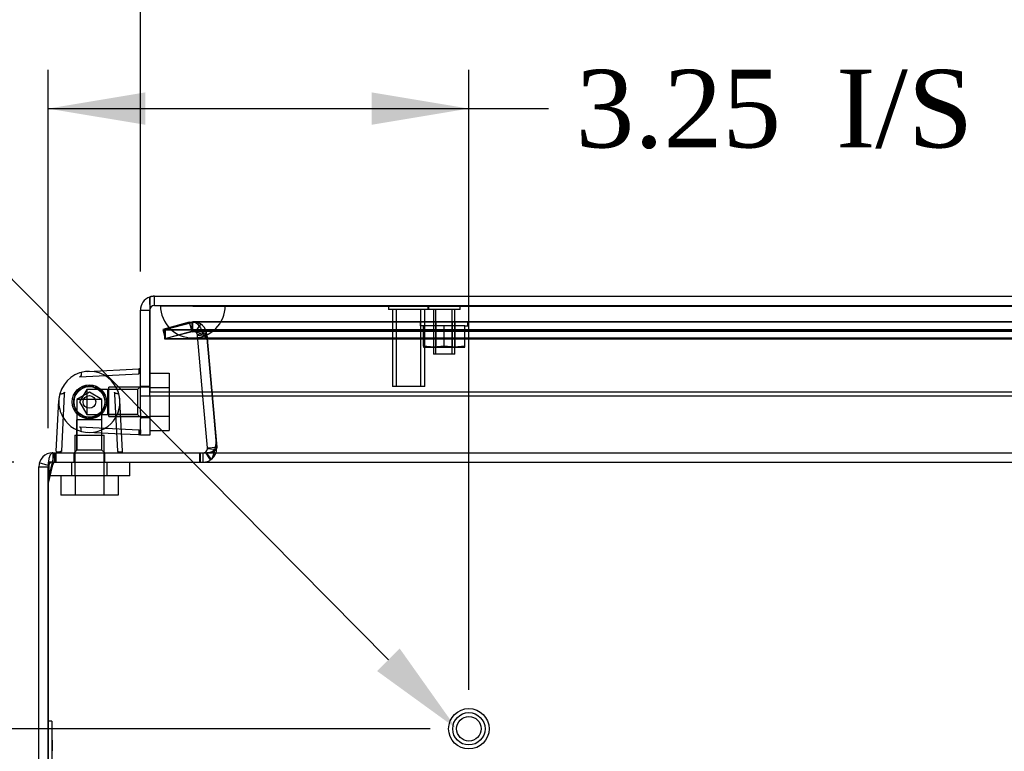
# Model space of a CAD drawing. Header units: inches. Extents: x 1 to 150, y -1 to 99.
# Tile 4 of 19: x 30.54 to 38.14, y 16.23 to 21.89. Entities that reach past the tile are written whole.
import ezdxf
from ezdxf import colors
from ezdxf.entities.mleader import LeaderData, LeaderLine
from ezdxf.enums import TextEntityAlignment as Align
from ezdxf.lldxf.tags import DXFTag
from ezdxf.math import Vec2, Vec3

# ---------------------------------------------------------------- set-up
doc = ezdxf.new("R2010")
doc.units = ezdxf.units.IN
doc.header["$MEASUREMENT"] = 0
for name, color, linetype in [('COM70220', 7, 'Continuous'), ('COM70699-6', 7, 'Continuous'), ('COM70702-4', 7, 'Continuous'), ('COM70705-6', 7, 'Continuous'), ('Default', 7, 'Continuous'), ('HNG86659-1', 7, 'Continuous'), ('HNG86659-2', 7, 'Continuous'), ('LAB86820', 7, 'Continuous'), ('NTS18118', 7, 'Continuous'), ('SCS86661', 7, 'Continuous'), ('STD26063', 7, 'Continuous'), ('STD26258', 7, 'Continuous'), ('WAM30017', 7, 'Continuous')]:
    doc.layers.add(name, color=color, linetype=linetype)
doc.styles.add('SEACAD_Times_New_Roman', font='times.ttf')
tags = doc.linetypes.add('HIDDEN2', pattern=[0.1875, 0.125, -0.0625]).pattern_tags.tags
tags[6:7] = [DXFTag(74, 4), DXFTag(75, 0), DXFTag(340, '0'), DXFTag(46, 0.0), DXFTag(50, 0.0), DXFTag(44, 0.0), DXFTag(45, 0.0)]
tags[4:5] = [DXFTag(74, 4), DXFTag(75, 0), DXFTag(340, '0'), DXFTag(46, 0.0), DXFTag(50, 0.0), DXFTag(44, 0.0), DXFTag(45, 0.0)]
doc.dimstyles.new('HAMMOND_(STH_-_120x80)', dxfattribs={"dimtxt": 0.6, "dimasz": 0.75, "dimexe": 0.3, "dimexo": 0.3, "dimgap": 0.15, "dimtad": 0, "dimtih": 1, "dimtoh": 1, "dimzin": 0, "dimdsep": 46, "dimtxsty": 'SEACAD_Times_New_Roman', "dimblk1": '_SE_FILLED', "dimblk2": '_SE_FILLED', "dimsah": 1, "dimcen": 0.3, "dimadec": 0, "dimazin": 0, "dimtfac": 0.8, "dimtofl": 0, "dimtmove": 0, "dimatfit": 3, "dimfxl": 1, "dimtolj": 1, "dimtzin": 0, "dimarcsym": 0})

# ---------------------------------------------------------------- blocks, each defined once
blk = doc.blocks.new('SE4')
at = {"layer": 'COM70220', "color": 7, "linetype": 'HIDDEN2'}
for p, q in [((31.6236, 19.6778), (32.1226, 19.6778)), ((31.6236, 19.6768), (31.6236, 19.6778)), ((31.6236, 19.6768), (32.1226, 19.6768)), ((31.8726, 19.6748), (31.6236, 19.6768)), ((32.1216, 19.6768), (31.8726, 19.6748)), ((31.8726, 19.6748), (32.1226, 19.6748)), ((32.1216, 19.6778), (32.1216, 19.6768)), ((32.1226, 19.6778), (53.2416, 19.6778)), ((32.1226, 19.6768), (53.2416, 19.6768)), ((32.1226, 19.6748), (53.2416, 19.6748)), ((31.8726, 19.4288), (32.1226, 19.4288)), ((32.1226, 19.4288), (53.2416, 19.4288))]:
    blk.add_line(p, q, dxfattribs=at)
blk.add_arc((31.8726, 19.6788), 0.25, 180, 0, dxfattribs=at)
at = {"layer": 'COM70699-6', "color": 7, "linetype": 'HIDDEN2'}
for p, q in [((31.845, 19.5502), (31.6404, 19.4954)), ((31.6592, 19.4954), (31.8637, 19.5502)), ((31.845, 19.5502), (31.873, 19.5539)), ((31.845, 19.5502), (31.8636, 19.4807)), ((31.8731, 19.5539), (31.8637, 19.5502)), ((31.8637, 19.5502), (31.8637, 19.4807)), ((31.873, 19.4819), (31.873, 19.5539)), ((31.8731, 19.4819), (31.8731, 19.5539)), ((53.4915, 19.5539), (31.8731, 19.5539)), ((31.6404, 19.4954), (31.6591, 19.4259)), ((31.6592, 19.4954), (31.6592, 19.4259)), ((31.6592, 19.4954), (53.7054, 19.4954)), ((31.6592, 19.4259), (31.8637, 19.4807)), ((31.8636, 19.4807), (31.873, 19.4819)), ((31.8731, 19.4819), (31.8637, 19.4807)), ((53.4915, 19.4819), (31.8731, 19.4819)), ((31.8932, 19.4757), (31.9337, 19.5352)), ((31.9079, 19.4545), (31.9778, 19.4716)), ((31.6592, 19.4259), (31.6591, 19.4259)), ((31.6592, 19.4259), (53.7054, 19.4259)), ((31.9088, 19.449), (31.9805, 19.4553)), ((31.95, 18.9783), (31.9088, 19.449)), ((32.0566, 18.5862), (31.9805, 19.4553)), ((31.9807, 19.449), (31.9807, 19.4553)), ((31.9807, 19.4553), (32.0567, 18.5862)), ((31.9807, 19.449), (32.0218, 18.9783)), ((31.9849, 18.5739), (32.0566, 18.5681)), ((32.0561, 18.5862), (32.0566, 18.5862)), ((32.0567, 18.5799), (32.0567, 18.5862)), ((30.7903, 18.5408), (30.7903, 18.4688)), ((30.7904, 18.5408), (30.7904, 18.4688)), ((30.9534, 18.5408), (30.9534, 18.4688)), ((31.1934, 18.4688), (31.1934, 18.5408)), ((31.9278, 18.5408), (31.9278, 18.4688)), ((31.949, 18.5408), (31.949, 18.4688)), ((31.9491, 18.5408), (31.9491, 18.4688)), ((31.9685, 18.5465), (32.0075, 18.486)), ((31.9706, 18.548), (32.0137, 18.4903)), ((30.7557, 18.4428), (30.6866, 18.463)), ((30.7903, 18.4688), (30.7904, 18.4688)), ((30.7904, 18.4688), (54.5742, 18.4688))]:
    blk.add_line(p, q, dxfattribs=at)
at = {"layer": 'COM70699-6', "color": 7, "linetype": 'Continuous'}
for p, q in [((31.9849, 18.5799), (31.95, 18.9783)), ((32.0218, 18.9783), (32.0567, 18.5799)), ((31.9849, 18.5799), (32.0561, 18.5862)), ((30.7903, 18.5408), (30.7904, 18.5408)), ((30.7904, 18.5408), (54.5742, 18.5408)), ((30.6823, 18.4328), (30.7543, 18.4328)), ((30.6823, 10.6488), (30.6823, 18.4328)), ((30.7543, 10.6488), (30.7543, 18.4328)), ((30.7544, 18.4328), (30.7544, 10.6488))]:
    blk.add_line(p, q, dxfattribs=at)
at = {"layer": 'COM70699-6', "color": 7, "linetype": 'HIDDEN2'}
for centre, radius, start, end in [((31.873, 19.4459), 0.108, 5, 90), ((31.8731, 19.4459), 0.108, 4.98588, 90.01412), ((31.873, 19.4459), 0.036, 5, 90), ((31.949, 18.5768), 0.108, 270, 5), ((31.9491, 18.5768), 0.108, 269.98825, 5.01175), ((30.7903, 18.4328), 0.036, 90, 180), ((30.7904, 18.4328), 0.036, 90, 180)]:
    blk.add_arc(centre, radius, start, end, dxfattribs=at)
at = {"layer": 'COM70699-6', "color": 7, "linetype": 'Continuous'}
for centre, radius, start, end in [((31.949, 18.5768), 0.036, 270, 5), ((30.7903, 18.4328), 0.108, 90, 180)]:
    blk.add_arc(centre, radius, start, end, dxfattribs=at)
at = {"layer": 'COM70699-6', "color": 7, "linetype": 'HIDDEN2'}
blk.add_open_spline([(31.9807, 19.449), (31.9801, 19.4509), (31.9792, 19.4527), (31.9768, 19.4561), (31.9753, 19.4576), (31.9702, 19.4619), (31.9661, 19.4643), (31.9575, 19.4685), (31.9529, 19.4702), (31.9435, 19.4733), (31.9387, 19.4746), (31.924, 19.4779), (31.9139, 19.4794), (31.8936, 19.4814), (31.8833, 19.4819), (31.8731, 19.4819)], degree=3, knots=[0, 0, 0, 0, 0.0625, 0.0625, 0.125, 0.125, 0.25, 0.25, 0.375, 0.375, 0.5, 0.5, 0.75, 0.75, 1, 1, 1, 1], dxfattribs=at)
at = {"layer": 'COM70699-6', "color": 7, "linetype": 'Continuous'}
for points, knots in [([(31.9491, 18.5408), (31.9601, 18.5408), (31.971, 18.5413), (31.9927, 18.5436), (32.0035, 18.5454), (32.019, 18.5493), (32.0241, 18.5508), (32.034, 18.5544), (32.0387, 18.5565), (32.0452, 18.5603), (32.0472, 18.5616), (32.0509, 18.5647), (32.0526, 18.5663), (32.0552, 18.5699), (32.0562, 18.5718), (32.0573, 18.5758), (32.057, 18.5779), (32.0567, 18.5799)], [0, 0, 0, 0, 0.25, 0.25, 0.5, 0.5, 0.625, 0.625, 0.75, 0.75, 0.8125, 0.8125, 0.875, 0.875, 0.9375, 0.9375, 1, 1, 1, 1]), ([(30.7904, 18.5408), (30.7897, 18.5407), (30.7882, 18.5407), (30.786, 18.54), (30.7835, 18.5389), (30.7796, 18.5362), (30.7754, 18.5314), (30.7704, 18.5231), (30.7667, 18.5147), (30.7626, 18.5021), (30.7598, 18.4903), (30.7569, 18.4739), (30.7553, 18.4594), (30.7546, 18.4462), (30.7544, 18.4386), (30.7544, 18.4347), (30.7544, 18.4328)], [0, 0, 0, 0, 0.039636, 0.079299, 0.119013, 0.178729, 0.298914, 0.359673, 0.482665, 0.545168, 0.672094, 0.736685, 0.867476, 0.933625, 0.966802, 1, 1, 1, 1])]:
    blk.add_open_spline(points, degree=3, knots=knots, dxfattribs=at)
at = {"layer": 'COM70702-4', "color": 7, "linetype": 'HIDDEN2'}
for p, q in [((31.8664, 19.5466), (31.6543, 19.4917)), ((31.8664, 19.4771), (31.8664, 19.5466)), ((53.484, 19.5503), (31.8805, 19.5503)), ((31.6543, 19.4917), (53.7103, 19.4917)), ((31.6543, 19.4917), (31.6543, 19.4222)), ((31.8664, 19.4771), (31.6543, 19.4222)), ((53.484, 19.4783), (31.8805, 19.4783)), ((31.6543, 19.4222), (53.7103, 19.4222)), ((31.9864, 19.426), (31.9606, 19.4517)), ((31.9606, 19.4454), (31.9606, 19.4517)), ((31.9864, 19.4197), (31.9606, 19.4454)), ((32.0519, 18.644), (31.9864, 19.426)), ((31.9864, 19.426), (31.9864, 19.4197)), ((32.0519, 18.6377), (31.9864, 19.4197)), ((32.0519, 18.644), (32.0519, 18.6377)), ((32.0477, 18.5799), (32.0477, 18.5862)), ((32.0535, 18.6179), (32.0535, 18.6242)), ((30.7544, 18.3269), (30.7922, 18.4784)), ((30.7922, 18.448), (30.7922, 18.4784)), ((30.8061, 18.4688), (30.8061, 18.5408)), ((30.8163, 18.4688), (30.8163, 18.5408)), ((31.9259, 18.4688), (31.9259, 18.5408)), ((30.7544, 18.2965), (30.7922, 18.448))]:
    blk.add_line(p, q, dxfattribs=at)
at = {"layer": 'COM70702-4', "color": 7, "linetype": 'Continuous'}
for p, q in [((30.7543, 18.3265), (30.7544, 18.3269)), ((30.7543, 18.296), (30.7544, 18.2965))]:
    blk.add_line(p, q, dxfattribs=at)
at = {"layer": 'COM70702-4', "color": 7, "linetype": 'HIDDEN2'}
for centre in [(31.9259, 18.6242), (31.9259, 18.6179)]:
    blk.add_ellipse(centre, major_axis=(-0.1276, 0), ratio=0.996195, start_param=2.838142, end_param=3.297963, dxfattribs=at)
for points, knots in [([(31.8664, 19.5466), (31.8742, 19.5507), (31.8821, 19.5514), (31.8978, 19.5459), (31.9056, 19.5398), (31.9213, 19.5217), (31.9292, 19.5099), (31.9449, 19.4827), (31.9527, 19.4673), (31.9606, 19.4517)], [0, 0, 0, 0, 0.25, 0.25, 0.5, 0.5, 0.75, 0.75, 1, 1, 1, 1]), ([(31.8664, 19.4771), (31.8742, 19.4784), (31.8821, 19.4786), (31.8978, 19.4768), (31.9056, 19.4748), (31.9213, 19.4688), (31.9292, 19.4648), (31.9449, 19.4557), (31.9527, 19.4506), (31.9606, 19.4454)], [0, 0, 0, 0, 0.25, 0.25, 0.5, 0.5, 0.75, 0.75, 1, 1, 1, 1]), ([(32.0112, 18.488), (32.0131, 18.49), (32.0149, 18.4921), (32.0214, 18.5007), (32.0258, 18.5084), (32.0336, 18.5267), (32.0371, 18.5374), (32.0431, 18.5607), (32.0457, 18.5734), (32.0477, 18.5862)], [0.5779173, 0.5779173, 0.5779173, 0.5779173, 0.625, 0.625, 0.75, 0.75, 0.875, 0.875, 1, 1, 1, 1]), ([(32.0117, 18.5474), (32.0134, 18.548), (32.0197, 18.5504), (32.0278, 18.5551), (32.0353, 18.5618), (32.0402, 18.5674), (32.0444, 18.5734), (32.0466, 18.5778), (32.0477, 18.5799)], [0.6302936, 0.6302936, 0.6302936, 0.6302936, 0.6717933, 0.7882141, 0.843718, 0.8974268, 0.9494645, 1, 1, 1, 1]), ([(30.7922, 18.4784), (30.7945, 18.4969), (30.7968, 18.5129), (30.8014, 18.5348), (30.8037, 18.5408), (30.8061, 18.5408)], [0, 0, 0, 0, 0.5, 0.5, 1, 1, 1, 1]), ([(30.7922, 18.448), (30.7934, 18.4511), (30.7945, 18.454), (30.7968, 18.4591), (30.798, 18.4613), (30.8003, 18.465), (30.8014, 18.4664), (30.8037, 18.4683), (30.8049, 18.4688), (30.8061, 18.4688)], [0, 0, 0, 0, 0.25, 0.25, 0.5, 0.5, 0.75, 0.75, 1, 1, 1, 1]), ([(31.9259, 18.4688), (31.9326, 18.4688), (31.9393, 18.4688), (31.9475, 18.4688), (31.949, 18.4689), (31.9505, 18.4689)], [0, 0, 0, 0, 0.125, 0.125, 0.1531374, 0.1531374, 0.1531374, 0.1531374])]:
    blk.add_open_spline(points, degree=3, knots=knots, dxfattribs=at)
blk.add_open_spline([(32.0461, 18.5767), (32.0465, 18.5784), (32.0465, 18.5784), (32.0461, 18.5768)], degree=3, dxfattribs=at)
at = {"layer": 'COM70702-4', "color": 7, "linetype": 'Continuous'}
blk.add_open_spline([(31.9259, 18.5408), (31.9288, 18.5408), (31.9348, 18.5408), (31.9427, 18.5408), (31.9476, 18.5408), (31.9496, 18.5408)], degree=3, knots=[0, 0, 0, 0, 0.0630925, 0.1260117, 0.1669656, 0.1669656, 0.1669656, 0.1669656], dxfattribs=at)
at = {"layer": 'COM70705-6', "color": 7, "linetype": 'Continuous'}
for p, q in [((31.5391, 19.7446), (31.5392, 19.7446)), ((31.5391, 19.7446), (31.5391, 19.6428)), ((31.5392, 19.6884), (31.5392, 19.7457)), ((31.5392, 19.7446), (31.5392, 19.6445)), ((31.5751, 19.7508), (53.7891, 19.7508)), ((31.4671, 19.6428), (31.5391, 19.6428)), ((31.4671, 18.9783), (31.4671, 19.6428)), ((31.5391, 18.9783), (31.5391, 19.6428)), ((31.5392, 19.6884), (31.5392, 19.0087)), ((31.5391, 18.9783), (31.4671, 18.9783)), ((31.4671, 18.8533), (31.4671, 18.9783)), ((31.5391, 18.9783), (31.5391, 18.8533)), ((31.5392, 18.9783), (31.5392, 19.0087)), ((53.8251, 19.0087), (31.5392, 19.0087)), ((53.8251, 18.9783), (31.5392, 18.9783)), ((31.4671, 18.8533), (31.4671, 18.8038)), ((31.4671, 18.7208), (31.4671, 18.8038)), ((31.5391, 18.8533), (31.5391, 18.8038)), ((31.5391, 18.8038), (31.5391, 18.6788)), ((31.4671, 18.6788), (31.4671, 18.691)), ((31.5391, 18.6788), (31.4671, 18.6788))]:
    blk.add_line(p, q, dxfattribs=at)
at = {"layer": 'COM70705-6', "color": 7, "linetype": 'HIDDEN2'}
for p, q in [((31.5751, 19.6788), (31.5751, 19.7508)), ((31.5751, 19.6788), (53.7891, 19.6788)), ((31.5391, 19.0545), (31.4671, 19.0545)), ((31.4671, 18.8145), (31.5391, 18.8145))]:
    blk.add_line(p, q, dxfattribs=at)
at = {"layer": 'COM70705-6', "color": 7, "linetype": 'Continuous'}
for radius, start, end in [(0.108, 109.47122, 180), (0.108, 90, 109.44907), (0.036, 177.32016, 180)]:
    blk.add_arc((31.5751, 19.6428), radius, start, end, dxfattribs=at)
at = {"layer": 'COM70705-6', "color": 7, "linetype": 'HIDDEN2'}
blk.add_arc((31.5751, 19.6428), 0.036, 90, 177.32016, dxfattribs=at)
at = {"layer": 'COM70705-6', "color": 7, "linetype": 'Continuous'}
blk.add_ellipse((31.5751, 19.6428), major_axis=(-0.1189, 0), ratio=0.908294, start_param=4.712389, end_param=5.019287, dxfattribs=at)
at = {"layer": 'COM70705-6', "color": 7, "linetype": 'HIDDEN2'}
blk.add_ellipse((31.5751, 19.6428), major_axis=(-0.0396, 0), ratio=0.908294, start_param=4.712389, end_param=5.846853, dxfattribs=at)
at = {"layer": 'HNG86659-1', "color": 7, "linetype": 'Continuous'}
for p, q in [((31.0618, 19.1704), (31.4548, 19.1898)), ((31.4553, 19.1504), (31.4557, 19.151)), ((30.8801, 19.0112), (30.8793, 18.9944)), ((31.2668, 19.0112), (31.2676, 18.9944)), ((30.8181, 18.5532), (30.8375, 18.9461)), ((30.8793, 18.9944), (30.8576, 18.5541)), ((31.2676, 18.9944), (31.2893, 18.5541)), ((31.3287, 18.5532), (31.3094, 18.9461)), ((31.4553, 18.7186), (31.4557, 18.7179)), ((31.4671, 18.7179), (31.4671, 18.7208)), ((31.4671, 18.7179), (31.4671, 18.691)), ((31.4548, 18.6792), (31.3222, 18.6857)), ((30.8576, 18.5541), (30.8575, 18.5517)), ((31.2893, 18.5541), (31.2894, 18.5517))]:
    blk.add_line(p, q, dxfattribs=at)
at = {"layer": 'HNG86659-1', "color": 7, "linetype": 'HIDDEN2'}
for p, q in [((30.9967, 19.1278), (31.4562, 19.1504)), ((31.0538, 19.0313), (30.9979, 18.9345)), ((31.0538, 19.0313), (31.0538, 18.8377)), ((31.1445, 19.0313), (31.0538, 19.0313)), ((31.2129, 19.0313), (31.1445, 19.0313)), ((31.4458, 19.0313), (31.2129, 19.0313)), ((31.4458, 19.0313), (31.2129, 19.0313)), ((31.2129, 19.0313), (31.2129, 18.8377)), ((31.4671, 19.0526), (31.4458, 19.0313)), ((31.4458, 19.0313), (31.4458, 18.8377)), ((31.0734, 19.01), (30.9767, 18.9541)), ((31.1702, 18.9541), (30.9767, 18.9541)), ((30.9767, 18.9541), (30.9767, 18.795)), ((31.1702, 18.9541), (31.0734, 19.01)), ((31.1702, 18.795), (31.1702, 18.9541)), ((30.9979, 18.9345), (31.0538, 18.8377)), ((30.9767, 18.795), (30.9767, 18.5621)), ((30.9767, 18.5621), (30.9767, 18.795)), ((31.1702, 18.795), (30.9767, 18.795)), ((31.0538, 18.8377), (31.1451, 18.8377)), ((31.1451, 18.8377), (31.2129, 18.8377)), ((31.1702, 18.5621), (31.1702, 18.795)), ((31.1702, 18.5621), (31.1702, 18.795)), ((31.2129, 18.8377), (31.4458, 18.8377)), ((31.4458, 18.8377), (31.2129, 18.8377)), ((31.4458, 18.8377), (31.4671, 18.8164)), ((30.9967, 18.7412), (31.4562, 18.7185)), ((31.3222, 18.6857), (31.0618, 18.6985)), ((30.9767, 18.5621), (30.9553, 18.5408)), ((31.1702, 18.5621), (30.9767, 18.5621)), ((31.1916, 18.5408), (31.1702, 18.5621)), ((30.8575, 18.5526), (30.8569, 18.5523)), ((31.2894, 18.5526), (31.29, 18.5523))]:
    blk.add_line(p, q, dxfattribs=at)
for radius in [0.1319, 0.1319, 0.1201]:
    blk.add_circle((31.0734, 18.9345), radius, dxfattribs=at)
at = {"layer": 'HNG86659-1', "color": 7, "linetype": 'Continuous'}
for centre, radius, start, end in [((31.0734, 18.9345), 0.2362, 90, 164.53106), ((31.0734, 18.9345), 0.2362, 90, 100.12659), ((31.0734, 18.9345), 0.2362, 15.46894, 90), ((31.4553, 19.178), 0.0118, 74.64095, 92.81757), ((31.2577, 19.1847), 0.2008, 350.34044, 1.32736), ((31.4553, 19.178), 0.0118, 0, 74.63771), ((31.0734, 18.9345), 0.2362, 163.92513, 177.1657), ((31.0734, 18.9345), 0.2362, 164.53106, 177.1792), ((31.0734, 18.9345), 0.2362, 2.8208, 15.46894), ((31.2575, 18.6842), 0.201, 358.67748, 9.65473), ((31.4553, 18.691), 0.0118, 267.18243, 285.35905), ((31.4553, 18.691), 0.0118, 285.36229, 0), ((30.8299, 18.5526), 0.0118, 177.1792, 198.68891), ((30.8299, 18.5526), 0.0118, 198.68891, 270), ((30.8399, 18.7197), 0.1722, 262.94724, 272.05175), ((31.307, 18.7197), 0.1722, 267.94826, 277.05276), ((31.3169, 18.5526), 0.0118, 270, 341.31109), ((31.3169, 18.5526), 0.0118, 341.31109, 2.8208)]:
    blk.add_arc(centre, radius, start, end, dxfattribs=at)
at = {"layer": 'HNG86659-1', "color": 7, "linetype": 'HIDDEN2'}
for centre, radius, start, end in [((31.2882, 19.168), 0.1722, 357.94825, 7.05276), ((31.0734, 18.9345), 0.2362, 56.2769, 59.26349), ((31.0734, 18.9345), 0.2362, 343.20329, 23.03717), ((31.0734, 18.9345), 0.2362, 177.1657, 182.64449), ((31.0734, 18.9345), 0.2362, 177.1792, 210.73651), ((31.0734, 18.9345), 0.2362, 329.26349, 2.8208), ((31.0734, 18.9345), 0.2362, 205.87232, 210.73651), ((31.0734, 18.9345), 0.2362, 210.73651, 329.26349), ((31.0734, 18.9345), 0.2362, 329.26308, 341.12604), ((31.2882, 18.7009), 0.1722, 352.94724, 2.05174), ((30.8232, 18.7502), 0.2008, 268.67264, 279.65956), ((31.3237, 18.7504), 0.201, 260.34527, 271.32252)]:
    blk.add_arc(centre, radius, start, end, dxfattribs=at)
for points, knots in [([(31.0104, 19.1621), (31.0102, 19.1601), (31.01, 19.1576), (31.0098, 19.1517), (31.0098, 19.1484), (31.0094, 19.1431), (31.0092, 19.1412), (31.0084, 19.1375), (31.0077, 19.1356), (31.0054, 19.1324), (31.0037, 19.1312), (31.0003, 19.1292), (30.9985, 19.1285), (30.9967, 19.1278)], [0, 0, 0, 0, 0.25, 0.25, 0.5, 0.5, 0.625, 0.625, 0.75, 0.75, 0.875, 0.875, 1, 1, 1, 1]), ([(31.4562, 19.1504), (31.4562, 19.1525), (31.4569, 19.1545), (31.4586, 19.1582), (31.4594, 19.1601), (31.4603, 19.1619)], [0, 0, 0, 0, 0.5, 0.5, 1, 1, 1, 1]), ([(31.4603, 19.1619), (31.4623, 19.1617), (31.4641, 19.1615), (31.4665, 19.1609), (31.4671, 19.1606), (31.4671, 19.1602)], [0, 0, 0, 0, 0.5, 0.5, 1, 1, 1, 1]), ([(31.0104, 18.7068), (31.0102, 18.7089), (31.01, 18.7114), (31.0098, 18.7172), (31.0098, 18.7206), (31.0094, 18.7259), (31.0092, 18.7278), (31.0084, 18.7315), (31.0077, 18.7334), (31.0054, 18.7365), (31.0037, 18.7378), (31.0003, 18.7397), (30.9985, 18.7405), (30.9967, 18.7412)], [0, 0, 0, 0, 0.25, 0.25, 0.5, 0.5, 0.625, 0.625, 0.75, 0.75, 0.875, 0.875, 1, 1, 1, 1]), ([(31.4562, 18.7185), (31.4562, 18.7164), (31.4569, 18.7145), (31.4586, 18.7107), (31.4594, 18.7089), (31.4603, 18.7071)], [0, 0, 0, 0, 0.5, 0.5, 1, 1, 1, 1]), ([(31.4603, 18.7071), (31.4623, 18.7072), (31.4641, 18.7075), (31.4665, 18.708), (31.4671, 18.7084), (31.4671, 18.7088)], [0, 0, 0, 0, 0.5, 0.5, 1, 1, 1, 1])]:
    blk.add_open_spline(points, degree=3, knots=knots, dxfattribs=at)
at = {"layer": 'HNG86659-1', "color": 7, "linetype": 'Continuous'}
for points, knots in [([(30.8458, 18.9975), (30.8478, 18.9977), (30.8504, 18.9979), (30.8562, 18.9981), (30.8595, 18.9982), (30.8649, 18.9985), (30.8667, 18.9987), (30.8705, 18.9996), (30.8723, 19.0002), (30.8755, 19.0026), (30.8767, 19.0042), (30.8787, 19.0076), (30.8794, 19.0094), (30.8801, 19.0112)], [0, 0, 0, 0, 0.25, 0.25, 0.5, 0.5, 0.625, 0.625, 0.75, 0.75, 0.875, 0.875, 1, 1, 1, 1]), ([(31.3011, 18.9975), (31.2991, 18.9977), (31.2965, 18.9979), (31.2907, 18.9981), (31.2873, 18.9982), (31.282, 18.9985), (31.2802, 18.9987), (31.2764, 18.9996), (31.2745, 19.0002), (31.2714, 19.0026), (31.2702, 19.0042), (31.2682, 19.0076), (31.2674, 19.0094), (31.2668, 19.0112)], [0, 0, 0, 0, 0.25, 0.25, 0.5, 0.5, 0.625, 0.625, 0.75, 0.75, 0.875, 0.875, 1, 1, 1, 1]), ([(30.8575, 18.5517), (30.8554, 18.5517), (30.8535, 18.551), (30.8497, 18.5494), (30.8479, 18.5485), (30.8461, 18.5476)], [0, 0, 0, 0, 0.5, 0.5, 1, 1, 1, 1]), ([(30.8461, 18.5476), (30.8462, 18.5456), (30.8464, 18.5438), (30.847, 18.5414), (30.8474, 18.5408), (30.8477, 18.5408)], [0, 0, 0, 0, 0.5, 0.5, 1, 1, 1, 1]), ([(31.2894, 18.5517), (31.2915, 18.5517), (31.2934, 18.551), (31.2972, 18.5494), (31.299, 18.5485), (31.3008, 18.5476)], [0, 0, 0, 0, 0.5, 0.5, 1, 1, 1, 1]), ([(31.3008, 18.5476), (31.3007, 18.5456), (31.3005, 18.5438), (31.2999, 18.5414), (31.2995, 18.5408), (31.2991, 18.5408)], [0, 0, 0, 0, 0.5, 0.5, 1, 1, 1, 1])]:
    blk.add_open_spline(points, degree=3, knots=knots, dxfattribs=at)
at = {"layer": 'HNG86659-2', "color": 7, "linetype": 'HIDDEN2'}
for p, q in [((30.9776, 19.0035), (30.9783, 19.0124)), ((31.005, 19.0367), (31.014, 19.0365)), ((31.014, 19.0365), (31.0182, 19.0444)), ((31.0526, 19.0557), (31.0607, 19.0519)), ((31.0607, 19.0519), (31.0678, 19.0574)), ((31.1037, 19.0537), (31.1096, 19.0469)), ((31.1096, 19.0469), (31.1183, 19.0491)), ((31.1496, 19.0311), (31.1522, 19.0225)), ((31.1522, 19.0225), (31.161, 19.0209)), ((30.9517, 18.9526), (30.9577, 18.9588)), ((30.9577, 18.9588), (30.9548, 18.967)), ((30.9693, 19), (30.9776, 19.0035)), ((31.1824, 18.9917), (31.1812, 18.9828)), ((31.1812, 18.9828), (31.1886, 18.9777)), ((31.1962, 18.9424), (31.1916, 18.9348)), ((31.1916, 18.9348), (31.1963, 18.9271)), ((30.9579, 18.9099), (30.9517, 18.9164)), ((30.9549, 18.9015), (30.9579, 18.9099)), ((30.9779, 18.865), (30.9696, 18.8684)), ((30.9786, 18.8561), (30.9779, 18.865)), ((31.1888, 18.8918), (31.1814, 18.8867)), ((31.1814, 18.8867), (31.1826, 18.8778)), ((31.0145, 18.8321), (31.0055, 18.8319)), ((31.0188, 18.8243), (31.0145, 18.8321)), ((31.0612, 18.817), (31.0531, 18.8131)), ((31.0683, 18.8116), (31.0612, 18.817)), ((31.1101, 18.8222), (31.1043, 18.8154)), ((31.1188, 18.8201), (31.1101, 18.8222)), ((31.1526, 18.8468), (31.1501, 18.8382)), ((31.1614, 18.8485), (31.1526, 18.8468))]:
    blk.add_line(p, q, dxfattribs=at)
for radius in [0.1181, 0.0492]:
    blk.add_circle((31.0734, 18.9345), radius, dxfattribs=at)
for start, end in [(123.78598, 140.6783), (99.76812, 116.66044), (75.75026, 92.64259), (51.73241, 68.62473), (27.71455, 44.60687), (171.55384, 188.44616), (147.80383, 164.69616), (3.69669, 20.58901), (195.5717, 212.46402), (315.66098, 332.5533), (339.67884, 356.57116), (219.58955, 236.48187), (243.60741, 260.49973), (267.62527, 284.51759), (291.64312, 308.53544)]:
    blk.add_arc((31.0734, 18.9345), 0.123, start, end, dxfattribs=at)
at = {"layer": 'LAB86820', "color": 7, "linetype": 'Continuous'}
blk.add_line((30.7544, 16.4688), (30.7543, 16.4688), dxfattribs=at)
at = {"layer": 'LAB86820', "color": 7, "linetype": 'HIDDEN2'}
for p, q in [((30.7843, 16.4688), (30.7544, 16.4688)), ((30.7843, 16.4688), (30.7843, 13.2188)), ((30.7899, 16.3159), (30.7837, 16.3159)), ((30.7899, 16.3041), (30.7837, 16.3041)), ((30.7893, 16.2392), (30.7893, 16.3159)), ((30.7893, 16.2518), (30.7843, 16.2518)), ((30.7893, 16.2506), (30.7843, 16.2506)), ((30.7893, 16.2405), (30.7843, 16.2405)), ((30.7893, 16.2392), (30.7843, 16.2392))]:
    blk.add_line(p, q, dxfattribs=at)
at = {"layer": 'NTS18118', "color": 7, "linetype": 'HIDDEN2'}
for p, q in [((33.6291, 19.5538), (33.9971, 19.5538)), ((33.6291, 19.5538), (33.6291, 19.5228)), ((33.7311, 19.5538), (33.7311, 19.3578)), ((33.748, 19.5538), (33.748, 19.3578)), ((33.8782, 19.3578), (33.8782, 19.5538)), ((33.8951, 19.5538), (33.8951, 19.3578)), ((33.9971, 19.5228), (33.9971, 19.5538)), ((33.6538, 19.5228), (33.6291, 19.5228)), ((33.6538, 19.3644), (33.6538, 19.5228)), ((33.8131, 19.5228), (33.6538, 19.5228)), ((33.8131, 19.3644), (33.8131, 19.5228)), ((33.9725, 19.5228), (33.8131, 19.5228)), ((33.9725, 19.3644), (33.9725, 19.5228)), ((33.9725, 19.5228), (33.9971, 19.5228)), ((33.7335, 19.3578), (33.6538, 19.3644)), ((33.6538, 19.3644), (33.6538, 19.3578)), ((33.6538, 19.3578), (33.7335, 19.3578)), ((33.8131, 19.3644), (33.7335, 19.3578)), ((33.7335, 19.3578), (33.8928, 19.3578)), ((33.8928, 19.3578), (33.8131, 19.3644)), ((33.9725, 19.3644), (33.8928, 19.3578)), ((33.8928, 19.3578), (33.9725, 19.3578)), ((33.9725, 19.3578), (33.9725, 19.3644))]:
    blk.add_line(p, q, dxfattribs=at)
at = {"layer": 'SCS86661', "color": 7, "linetype": 'Continuous'}
for p, q in [((31.5391, 19.1556), (31.5392, 19.1556)), ((31.5391, 19.045), (31.5392, 19.045)), ((31.6891, 18.9783), (31.6891, 18.8239)), ((31.5391, 18.8239), (31.6891, 18.8239)), ((31.6891, 18.8239), (31.6891, 18.7134)), ((31.5391, 18.7134), (31.6891, 18.7134))]:
    blk.add_line(p, q, dxfattribs=at)
at = {"layer": 'SCS86661', "color": 7, "linetype": 'HIDDEN2'}
for p, q in [((31.5392, 19.1556), (31.6891, 19.1556)), ((31.6891, 19.1556), (31.6891, 19.045)), ((31.2242, 18.8215), (31.2242, 19.0475)), ((31.5391, 19.0475), (31.2242, 19.0475)), ((31.5392, 19.045), (31.6891, 19.045)), ((31.6891, 19.045), (31.6891, 18.9783)), ((31.2242, 18.8215), (31.5391, 18.8215)), ((30.9604, 18.6787), (31.1864, 18.6787)), ((30.9604, 18.6787), (30.9604, 18.3638)), ((31.1864, 18.3638), (31.1864, 18.6787)), ((30.8523, 18.3638), (30.8523, 18.2138)), ((30.9629, 18.3638), (30.9629, 18.2138)), ((31.184, 18.3638), (31.184, 18.2138)), ((31.2946, 18.3638), (31.2946, 18.2138)), ((30.9629, 18.2138), (30.8523, 18.2138)), ((31.184, 18.2138), (30.9629, 18.2138)), ((31.2946, 18.2138), (31.184, 18.2138))]:
    blk.add_line(p, q, dxfattribs=at)
at = {"layer": 'STD26063', "color": 7, "linetype": 'HIDDEN2'}
for p, q in [((33.6881, 19.6788), (33.6881, 19.6475)), ((33.9381, 19.6475), (33.6954, 19.6475)), ((33.7311, 19.6475), (33.7311, 19.3038)), ((33.7503, 19.3038), (33.7503, 19.6475)), ((33.876, 19.3038), (33.876, 19.6475)), ((33.8951, 19.3038), (33.8951, 19.6475)), ((33.9381, 19.6475), (33.9381, 19.6788)), ((33.8951, 19.3038), (33.7311, 19.3038))]:
    blk.add_line(p, q, dxfattribs=at)
at = {"layer": 'STD26258', "color": 7, "linetype": 'HIDDEN2'}
for p, q in [((33.3829, 19.6788), (33.3829, 19.6475)), ((33.6954, 19.6475), (33.3829, 19.6475)), ((33.4141, 19.6475), (33.4141, 19.0538)), ((33.4448, 19.0538), (33.4448, 19.6475)), ((33.6335, 19.0538), (33.6335, 19.6475)), ((33.6641, 19.0538), (33.6641, 19.6475)), ((33.6954, 19.6475), (33.6954, 19.6788)), ((33.6641, 19.0538), (33.4141, 19.0538))]:
    blk.add_line(p, q, dxfattribs=at)
for radius in [0.1562, 0.125, 0.0944]:
    blk.add_circle((34.0043, 16.4088), radius, dxfattribs=at)
at = {"layer": 'WAM30017', "color": 7, "linetype": 'HIDDEN2'}
for p, q in [((30.7903, 18.4688), (30.7609, 18.4688)), ((30.7609, 18.4688), (30.7609, 18.3638)), ((30.9359, 18.4688), (30.9359, 18.3638)), ((31.2109, 18.3638), (31.2109, 18.4688)), ((31.3859, 18.3638), (31.3859, 18.4688)), ((31.3859, 18.3638), (30.7609, 18.3638))]:
    blk.add_line(p, q, dxfattribs=at)
blk = doc.blocks.new('DMBLK563')
at = {"layer": 'Default', "linetype": 'Continuous', "transparency": 16777216}
for points in [[(32.2171, 24.9614), (31.4671, 24.8364), (32.2171, 24.7114)], [(53.1471, 24.9614), (53.1471, 24.7114), (53.8971, 24.8364)]]:
    blk.add_hatch(color=7, dxfattribs=at).paths.add_polyline_path(points)
at = {"layer": 'Default', "color": 7, "linetype": 'Continuous', "transparency": 16777216}
for p, q in [((31.4671, 19.9428), (31.4671, 25.1364)), ((53.8971, 19.9428), (53.8971, 25.1364)), ((41.2139, 24.8364), (31.4671, 24.8364)), ((53.8971, 24.8364), (44.1504, 24.8364))]:
    blk.add_line(p, q, dxfattribs=at)
at = {"layer": 'Default', "color": 7, "linetype": 'Continuous', "transparency": 16777216, "style": 'SEACAD_Times_New_Roman'}
for s, p in [('22.43', (41.6584, 25.1364)), ('DOOR', (41.4239, 24.2364))]:
    blk.add_text(s, height=0.6, dxfattribs=at).set_placement(p, align=Align.TOP_LEFT)
blk = doc.blocks.new('_SE_FILLED')
at = {"color": 0}
blk.add_line((0, 0), (-1, 0), dxfattribs=at)
blk.add_solid([(0, 0), (-1, -0.1665), (-1, 0.1665), (0, 0)], dxfattribs=at)
blk = doc.blocks.new('DMBLK565')
at = {"layer": 'Default', "linetype": 'Continuous', "transparency": 16777216}
for points in [[(27.5686, 17.7188), (27.8186, 17.7188), (27.6936, 18.4688)], [(27.5686, 17.1588), (27.6936, 16.4088), (27.8186, 17.1588)]]:
    blk.add_hatch(color=7, dxfattribs=at).paths.add_polyline_path(points)
at = {"layer": 'Default', "color": 7, "linetype": 'Continuous', "transparency": 16777216}
for p, q in [((30.4904, 18.4688), (27.3936, 18.4688)), ((27.6936, 18.4688), (27.6936, 17.9488)), ((27.6936, 17.1388), (27.6936, 16.4088)), ((33.7043, 16.4088), (27.3936, 16.4088))]:
    blk.add_line(p, q, dxfattribs=at)
at = {"layer": 'Default', "color": 7, "linetype": 'Continuous', "transparency": 16777216, "style": 'SEACAD_Times_New_Roman'}
for s, p in [('2.06', (26.1685, 17.7388)), ('I/S', (28.1809, 17.7388))]:
    blk.add_text(s, height=0.6, dxfattribs=at).set_placement(p, align=Align.TOP_LEFT)
blk = doc.blocks.new('DMBLK566')
at = {"layer": 'Default', "linetype": 'Continuous', "transparency": 16777216}
for points in [[(31.5044, 21.3261), (30.7544, 21.2011), (31.5044, 21.0761)], [(33.2543, 21.3261), (33.2543, 21.0761), (34.0043, 21.2011)]]:
    blk.add_hatch(color=7, dxfattribs=at).paths.add_polyline_path(points)
at = {"layer": 'Default', "color": 7, "linetype": 'Continuous', "transparency": 16777216}
for p, q in [((30.7544, 18.7328), (30.7544, 21.5011)), ((34.0043, 16.7088), (34.0043, 21.5011)), ((30.7544, 21.2011), (34.319, 21.2011)), ((34.319, 21.2011), (34.619, 21.2011))]:
    blk.add_line(p, q, dxfattribs=at)
at = {"layer": 'Default', "color": 7, "linetype": 'Continuous', "transparency": 16777216, "style": 'SEACAD_Times_New_Roman'}
for s, p in [('I/S', (36.8414, 21.5011)), ('3.25', (34.829, 21.5011))]:
    blk.add_text(s, height=0.6, dxfattribs=at).set_placement(p, align=Align.TOP_LEFT)

msp = doc.modelspace()

# ---------------------------------------------------------------- block references
at = {"layer": 'Default'}
msp.add_blockref('SE4', (0, 0), dxfattribs=at)

# ---------------------------------------------------------------- dimensions: what is measured, and where the dimension line sits
at = {"layer": 'Default', "color": 7, "linetype": 'Continuous'}
dim = msp.add_linear_dim(base=(31.4671, 24.8364), p1=(53.8971, 19.6428), p2=(31.4671, 19.6428), text='\\A1;<>\\PDOOR', dimstyle='HAMMOND_(STH_-_120x80)', dxfattribs=at)
dim.commit()
dim.dimension.update_dxf_attribs({"geometry": 'DMBLK563', "text_midpoint": (42.6821, 24.8364), "dimtype": 160})
dim = msp.add_linear_dim(base=(34.0043, 21.2011), p1=(30.7544, 18.4328), p2=(34.0043, 16.4088), text='\\A1;<> I/S', dimstyle='HAMMOND_(STH_-_120x80)', override={"dimtmove": 1}, dxfattribs=at)
dim.commit()
dim.dimension.update_dxf_attribs({"geometry": 'DMBLK566', "text_midpoint": (34.619, 21.2011), "dimtype": 160})
dim = msp.add_linear_dim(base=(27.6936, 16.4088), p1=(30.7904, 18.4688), p2=(34.0043, 16.4088), angle=90, text='\\A1;<> I/S', dimstyle='HAMMOND_(STH_-_120x80)', dxfattribs=at)
dim.commit()
dim.dimension.update_dxf_attribs({"geometry": 'DMBLK565', "text_midpoint": (27.6936, 17.4388), "dimtype": 160})

# ---------------------------------------------------------------- leaders
ml = msp.add_multileader_mtext('Standard', dxfattribs=at)
ml.set_content('{\\pxsm0.9;\\fTimes New Roman|b0||i0||c0|p34;\\W1.;GROUND STUD\\PBODY\\P}', color=7)
ml.set_leader_properties()
ml.build(insert=Vec2(0, 0))
ml.multileader.update_dxf_attribs({"dogleg_length": 0, "arrow_head_size": 0.75})
ctx = ml.context
ctx.base_point, ctx.char_height, ctx.arrow_head_size, ctx.landing_gap_size = Vec3(23.0378, 20.5541), 0.6, 0.75, 0.21
ctx.text_align_type = 1
notes = []
notes.append((ctx, [(0, (1, 1, 0), (29.602, 20.7641), (-1, 0), 0, [(0, [(33.9099, 16.4088)], 0, [])])]))
ctx.mtext.insert, ctx.mtext.alignment = Vec3(26.2599, 21.0707), 2
for ctx, leaders in notes:
    for number, flags, end, landing, length, lines in leaders:
        leader = LeaderData()
        leader.index, (leader.has_last_leader_line, leader.has_dogleg_vector, leader.attachment_direction) = number, flags
        leader.last_leader_point, leader.dogleg_vector, leader.dogleg_length = Vec3(end), Vec3(landing), length
        for number, points, colour, breaks in lines:
            line = LeaderLine()
            line.index, line.vertices, line.color, line.breaks = number, Vec3.list(points), colors.encode_raw_color(colour), breaks
            leader.lines.append(line)
        ctx.leaders.append(leader)

doc.saveas('drawing.dxf')
